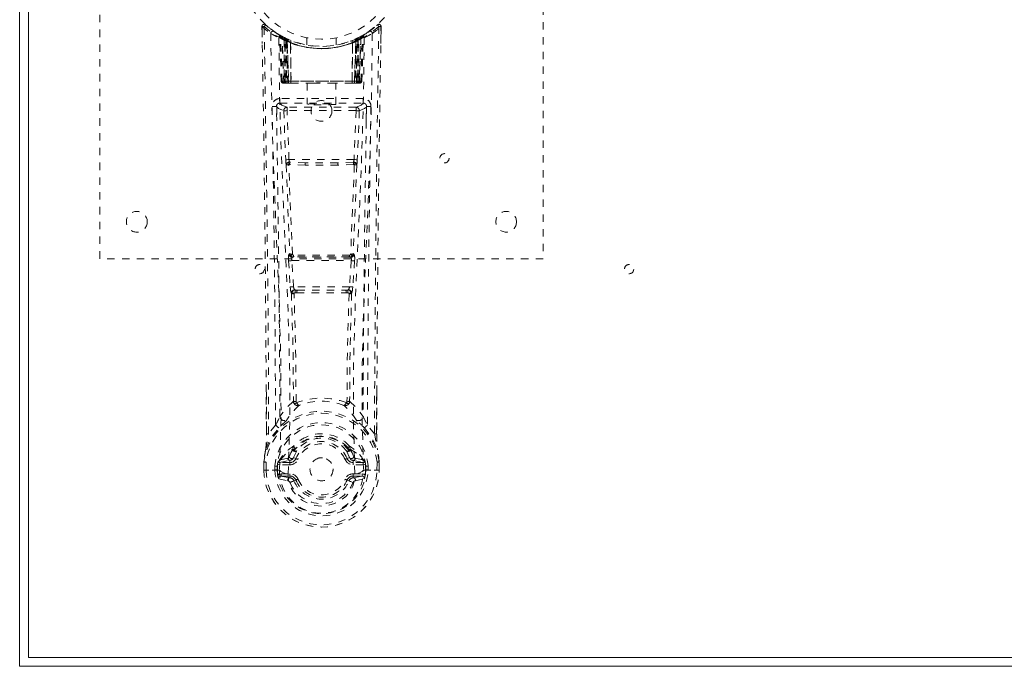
# Model space of a CAD drawing. Header units: inches. Extents: x 2.8 to 62.3, y 18.7 to 36.5.
# Tile 1 of 4: x 2.8 to 16.1, y 18.7 to 27.5. Entities that reach past the tile are written whole.
import ezdxf

# ---------------------------------------------------------------- set-up
doc = ezdxf.new("R2010")
doc.units = ezdxf.units.IN
doc.header["$MEASUREMENT"] = 0
doc.linetypes.add('SLD-Dashed', pattern=[0.075, 0.05, -0.025])
doc.linetypes.add('SLD-Solid', pattern=[0])

msp = doc.modelspace()

# ---------------------------------------------------------------- linework, layer by layer
at = {"color": 7, "linetype": 'SLD-Solid', "lineweight": 15}
for p, q in [((2.757, 18.728), (2.757, 36.478)), ((2.876, 36.36), (2.876, 18.846)), ((2.876, 18.846), (2.876, 36.36)), ((2.876, 18.846), (62.139, 18.846)), ((62.139, 18.846), (2.876, 18.846)), ((62.257, 18.728), (2.757, 18.728))]:
    msp.add_line(p, q, dxfattribs=at)
at = {"color": 7, "linetype": 'SLD-Dashed', "lineweight": 0}
for p, q in [((3.843, 24.244), (3.843, 32.244)), ((9.843, 32.244), (9.843, 24.244)), ((6.037, 27.385), (6.041, 27.155)), ((6.038, 27.315), (6.037, 27.385)), ((6.039, 27.385), (6.04, 27.316)), ((6.087, 27.408), (6.098, 27.398)), ((7.482, 27.315), (7.541, 27.359)), ((7.589, 27.398), (7.6, 27.408)), ((7.646, 27.155), (7.65, 27.385)), ((7.647, 27.328), (7.648, 27.385)), ((7.65, 27.385), (7.649, 27.328)), ((6.276, 27.27), (6.262, 27.278)), ((6.282, 27.266), (6.268, 27.273)), ((6.29, 27.245), (6.277, 27.253)), ((6.298, 26.648), (6.277, 27.253)), ((6.311, 26.648), (6.29, 27.245)), ((6.341, 27.235), (6.294, 27.26)), ((6.377, 27.199), (6.309, 27.235)), ((6.331, 26.619), (6.309, 27.235)), ((6.337, 27.205), (6.349, 27.231)), ((6.337, 27.205), (6.337, 26.648)), ((6.347, 27.2), (6.337, 27.205)), ((6.361, 27.225), (6.346, 27.233)), ((6.347, 27.2), (6.359, 27.226)), ((6.347, 26.648), (6.347, 27.2)), ((6.349, 27.231), (6.359, 27.226)), ((6.35, 27.198), (6.363, 27.224)), ((6.351, 26.648), (6.35, 27.198)), ((6.35, 27.198), (6.36, 27.194)), ((6.36, 27.194), (6.372, 27.22)), ((6.36, 27.194), (6.36, 26.648)), ((6.361, 27.225), (6.361, 27.225)), ((6.369, 27.19), (6.381, 27.216)), ((6.377, 27.199), (6.378, 27.199)), ((6.397, 26.619), (6.377, 27.199)), ((6.378, 27.186), (6.39, 27.212)), ((6.378, 27.199), (6.399, 26.619)), ((6.429, 27.196), (6.427, 27.196)), ((6.643, 27.233), (6.643, 27.137)), ((7.043, 27.137), (7.043, 27.233)), ((7.26, 27.196), (7.258, 27.196)), ((7.288, 26.619), (7.308, 27.199)), ((7.309, 27.199), (7.29, 26.619)), ((7.297, 27.212), (7.306, 27.216)), ((7.306, 27.216), (7.318, 27.19)), ((7.308, 27.199), (7.309, 27.199)), ((7.378, 27.235), (7.309, 27.199)), ((7.324, 27.224), (7.337, 27.198)), ((7.326, 27.225), (7.325, 27.225)), ((7.393, 27.26), (7.326, 27.225)), ((7.327, 27.194), (7.337, 27.198)), ((7.327, 26.648), (7.327, 27.194)), ((7.328, 27.226), (7.337, 27.231)), ((7.337, 27.198), (7.336, 26.648)), ((7.337, 27.231), (7.35, 27.205)), ((7.35, 27.205), (7.34, 27.2)), ((7.34, 27.2), (7.34, 26.648)), ((7.35, 26.648), (7.35, 27.205)), ((7.356, 26.619), (7.378, 27.235)), ((7.376, 26.648), (7.396, 27.245)), ((7.389, 26.648), (7.41, 27.253)), ((7.393, 27.26), (7.405, 27.267)), ((7.41, 27.253), (7.396, 27.245)), ((7.424, 27.278), (7.411, 27.27)), ((6.369, 27.19), (6.369, 26.619)), ((6.378, 27.186), (6.369, 27.19)), ((6.378, 26.619), (6.378, 27.186)), ((6.424, 27.17), (6.425, 27.169)), ((6.428, 26.619), (6.424, 27.17)), ((6.425, 27.169), (6.431, 26.619)), ((7.256, 26.619), (7.262, 27.169)), ((7.263, 27.17), (7.259, 26.619)), ((7.262, 27.169), (7.263, 27.17)), ((7.318, 27.19), (7.309, 27.186)), ((7.309, 27.186), (7.309, 26.619)), ((7.318, 26.619), (7.318, 27.19)), ((6.298, 26.648), (6.311, 26.648)), ((6.331, 26.619), (6.397, 26.619)), ((6.337, 26.648), (6.347, 26.648)), ((7.34, 26.648), (6.347, 26.648)), ((6.36, 26.648), (6.351, 26.648)), ((6.36, 26.648), (7.327, 26.648)), ((6.393, 26.619), (6.378, 26.619)), ((6.397, 26.619), (6.399, 26.619)), ((6.399, 26.619), (6.428, 26.619)), ((6.428, 26.619), (6.431, 26.619)), ((6.431, 26.619), (6.726, 26.619)), ((6.648, 26.619), (6.648, 26.334)), ((6.726, 26.619), (6.96, 26.619)), ((6.96, 26.619), (7.256, 26.619)), ((7.038, 26.334), (7.038, 26.619)), ((7.256, 26.619), (7.259, 26.619)), ((7.259, 26.619), (7.288, 26.619)), ((7.29, 26.619), (7.356, 26.619)), ((7.309, 26.619), (7.294, 26.619)), ((7.336, 26.648), (7.327, 26.648)), ((7.34, 26.648), (7.35, 26.648)), ((7.376, 26.648), (7.389, 26.648)), ((6.279, 26.411), (6.279, 26.35)), ((7.408, 26.411), (6.279, 26.411)), ((7.408, 26.35), (7.408, 26.411)), ((6.238, 26.296), (6.238, 26.111)), ((6.279, 26.35), (7.408, 26.35)), ((6.377, 26.293), (6.377, 26.248)), ((7.31, 26.293), (6.377, 26.293)), ((7.31, 26.293), (7.31, 26.248)), ((7.449, 26.111), (7.449, 26.296)), ((6.332, 26.246), (6.359, 25.584)), ((6.403, 25.586), (6.377, 26.248)), ((7.31, 26.248), (6.377, 26.248)), ((7.31, 26.248), (7.283, 25.586)), ((7.355, 26.246), (7.328, 25.584)), ((7.283, 25.586), (6.403, 25.586)), ((6.622, 25.509), (6.41, 25.519)), ((6.625, 25.543), (6.414, 25.549)), ((7.062, 25.543), (6.625, 25.543)), ((7.273, 25.549), (7.062, 25.543)), ((7.277, 25.52), (7.065, 25.509)), ((6.415, 24.309), (6.403, 24.305)), ((6.447, 24.263), (6.459, 24.267)), ((7.24, 24.263), (6.447, 24.263)), ((7.228, 24.267), (7.24, 24.263)), ((7.272, 24.309), (7.284, 24.305)), ((9.843, 24.244), (3.843, 24.244)), ((6.397, 24.215), (6.42, 23.862)), ((6.442, 24.218), (7.245, 24.218)), ((6.465, 23.865), (6.442, 24.218)), ((7.245, 24.218), (7.222, 23.865)), ((7.29, 24.215), (7.266, 23.862)), ((6.42, 23.862), (6.423, 23.834)), ((7.222, 23.865), (6.465, 23.865)), ((7.266, 23.862), (7.264, 23.834)), ((6.51, 23.783), (6.487, 23.784)), ((6.516, 23.82), (6.49, 23.82)), ((6.516, 23.82), (7.171, 23.82)), ((7.197, 23.82), (7.171, 23.82)), ((7.2, 23.784), (7.177, 23.783)), ((6.097, 21.872), (6.094, 22.44)), ((7.592, 22.427), (7.59, 21.872)), ((6.221, 21.992), (6.127, 21.874)), ((7.56, 21.874), (7.465, 21.992)), ((6.454, 21.667), (6.454, 21.661)), ((6.461, 21.694), (6.47, 21.71)), ((6.507, 21.643), (6.465, 21.553)), ((6.474, 21.66), (6.473, 21.653)), ((7.222, 21.553), (7.18, 21.643)), ((7.213, 21.653), (7.213, 21.66)), ((7.216, 21.71), (7.226, 21.694)), ((7.233, 21.667), (7.233, 21.661)), ((6.063, 21.495), (6.062, 21.491)), ((6.063, 21.383), (6.062, 21.491)), ((6.064, 21.491), (6.064, 21.382)), ((6.092, 21.491), (6.092, 21.383)), ((6.287, 21.524), (6.271, 21.511)), ((6.271, 21.511), (6.271, 21.511)), ((6.271, 21.511), (6.271, 21.511)), ((6.281, 21.485), (6.415, 21.515)), ((6.281, 21.485), (6.281, 21.455)), ((6.415, 21.485), (6.281, 21.485)), ((6.385, 21.544), (6.287, 21.524)), ((6.415, 21.515), (6.415, 21.485)), ((6.415, 21.455), (6.415, 21.485)), ((6.465, 21.553), (6.497, 21.54)), ((7.19, 21.54), (7.222, 21.553)), ((7.222, 21.553), (7.233, 21.534)), ((7.272, 21.515), (7.406, 21.485)), ((7.272, 21.485), (7.272, 21.515)), ((7.406, 21.485), (7.272, 21.485)), ((7.272, 21.455), (7.272, 21.485)), ((7.4, 21.524), (7.302, 21.544)), ((7.4, 21.524), (7.416, 21.511)), ((7.4, 21.524), (7.4, 21.524)), ((7.406, 21.455), (7.406, 21.485)), ((7.594, 21.383), (7.595, 21.491)), ((7.623, 21.382), (7.623, 21.491)), ((7.624, 21.491), (7.624, 21.495)), ((7.624, 21.383), (7.624, 21.491)), ((6.063, 21.383), (6.066, 21.382)), ((6.11, 21.383), (6.066, 21.382)), ((6.092, 21.383), (6.092, 21.383)), ((6.129, 21.383), (6.11, 21.383)), ((6.275, 21.383), (6.129, 21.383)), ((6.213, 21.386), (6.213, 21.439)), ((6.213, 21.386), (6.213, 21.386)), ((6.243, 21.439), (6.247, 21.453)), ((6.243, 21.438), (6.243, 21.387)), ((6.248, 21.387), (6.243, 21.387)), ((6.247, 21.453), (6.248, 21.387)), ((6.275, 21.383), (6.275, 21.383)), ((6.415, 21.455), (6.281, 21.455)), ((6.295, 21.333), (6.295, 21.303)), ((6.295, 21.333), (6.415, 21.333)), ((6.415, 21.333), (6.415, 21.303)), ((7, 21.394), (6.999, 21.38)), ((7, 21.401), (7, 21.394)), ((7.406, 21.455), (7.272, 21.455)), ((7.272, 21.333), (7.272, 21.303)), ((7.272, 21.333), (7.392, 21.333)), ((7.295, 21.331), (7.295, 21.33)), ((7.392, 21.303), (7.392, 21.333)), ((7.412, 21.383), (7.558, 21.383)), ((7.44, 21.453), (7.439, 21.387)), ((7.439, 21.387), (7.444, 21.387)), ((7.444, 21.439), (7.44, 21.453)), ((7.444, 21.387), (7.444, 21.438)), ((7.474, 21.44), (7.473, 21.387)), ((7.558, 21.383), (7.577, 21.383)), ((7.577, 21.383), (7.621, 21.382)), ((7.594, 21.383), (7.594, 21.383)), ((7.621, 21.382), (7.624, 21.383)), ((6.265, 21.267), (6.387, 21.239)), ((6.415, 21.279), (6.295, 21.303)), ((6.295, 21.303), (6.415, 21.303)), ((6.415, 21.279), (6.415, 21.303)), ((6.497, 21.249), (6.471, 21.238)), ((7.216, 21.238), (7.19, 21.249)), ((7.22, 21.245), (7.216, 21.238)), ((7.392, 21.303), (7.272, 21.279)), ((7.272, 21.279), (7.272, 21.303)), ((7.272, 21.303), (7.392, 21.303)), ((7.3, 21.239), (7.422, 21.267))]:
    msp.add_line(p, q, dxfattribs=at)
at = {"color": 7, "linetype": 'SLD-Dashed', "lineweight": 0, "flags": 128}
for points in [[(6.127, 21.874), (6.125, 22.645), (6.121, 23.413), (6.113, 24.18), (6.104, 24.945), (6.101, 25.139), (6.098, 25.336), (6.096, 25.505), (6.093, 25.692), (6.092, 25.77), (6.091, 25.851), (6.089, 25.935), (6.088, 26.009), (6.088, 26.029), (6.087, 26.063), (6.087, 26.111), (6.086, 26.172), (6.084, 26.26), (6.083, 26.365), (6.081, 26.489), (6.079, 26.63), (6.077, 26.755), (6.075, 26.853), (6.074, 26.947), (6.07, 27.183), (6.067, 27.386)], [(7.647, 27.385), (7.645, 27.393), (7.641, 27.401), (7.636, 27.407), (7.63, 27.412), (7.623, 27.415), (7.615, 27.415), (7.608, 27.413), (7.602, 27.409)], [(6.156, 27.292), (6.165, 26.537), (6.184, 25.783), (6.212, 25.034), (6.244, 24.289), (6.274, 23.55), (6.293, 22.818), (6.295, 22.095), (6.275, 21.383)], [(6.392, 21.331), (6.413, 22.043), (6.412, 22.766), (6.392, 23.497), (6.361, 24.236), (6.327, 24.98), (6.297, 25.729), (6.275, 26.482), (6.265, 27.236)], [(6.349, 27.229), (6.326, 27.242), (6.303, 27.255)], [(6.326, 27.242), (6.318, 27.246), (6.313, 27.245), (6.312, 27.239), (6.31, 27.233)], [(7.23, 27.187), (7.249, 27.192), (7.262, 27.198)], [(7.422, 27.236), (7.412, 26.482), (7.39, 25.729), (7.36, 24.98), (7.326, 24.236), (7.295, 23.497), (7.275, 22.766), (7.274, 22.043), (7.295, 21.331)], [(7.309, 27.186), (7.304, 27.196), (7.3, 27.204), (7.298, 27.21), (7.297, 27.212)], [(7.315, 27.22), (7.316, 27.218), (7.318, 27.212), (7.322, 27.204), (7.327, 27.194)], [(7.34, 27.2), (7.336, 27.21), (7.332, 27.219), (7.329, 27.224), (7.328, 27.226)], [(7.531, 27.292), (7.522, 26.537), (7.503, 25.783), (7.475, 25.034), (7.443, 24.289), (7.413, 23.55), (7.394, 22.818), (7.392, 22.095), (7.412, 21.383)], [(7.411, 27.27), (7.409, 27.269), (7.403, 27.265)], [(7.423, 27.277), (7.423, 27.277), (7.424, 27.278)], [(6.337, 26.648), (6.322, 26.648), (6.309, 26.648), (6.301, 26.648), (6.298, 26.648)], [(6.311, 26.648), (6.315, 26.648), (6.323, 26.648), (6.336, 26.648), (6.351, 26.648)], [(6.726, 26.619), (6.843, 26.628), (6.96, 26.619)], [(7.336, 26.648), (7.351, 26.648), (7.363, 26.648), (7.372, 26.648), (7.376, 26.648)], [(7.389, 26.648), (7.386, 26.648), (7.378, 26.648), (7.365, 26.648), (7.35, 26.648)], [(6.234, 26.304), (6.261, 26.275), (6.332, 26.246)], [(6.377, 26.293), (6.306, 26.321), (6.279, 26.35)], [(7.408, 26.35), (7.381, 26.321), (7.31, 26.293)], [(7.355, 26.246), (7.426, 26.275), (7.453, 26.304)], [(6.377, 26.248), (6.361, 26.247), (6.347, 26.247), (6.337, 26.247), (6.332, 26.246)], [(7.355, 26.246), (7.35, 26.247), (7.34, 26.247), (7.326, 26.247), (7.31, 26.248)], [(6.403, 25.586), (6.388, 25.585), (6.374, 25.584), (6.363, 25.584), (6.359, 25.584)], [(6.366, 25.516), (6.389, 24.911), (6.415, 24.309)], [(6.449, 24.303), (6.423, 24.906), (6.4, 25.512)], [(7.065, 25.509), (6.843, 25.509), (6.622, 25.509)], [(7.062, 25.543), (6.843, 25.543), (6.625, 25.543)], [(7.287, 25.512), (7.263, 24.906), (7.238, 24.303)], [(7.321, 25.516), (7.298, 24.911), (7.272, 24.309)], [(7.328, 25.584), (7.323, 25.584), (7.313, 25.584), (7.299, 25.585), (7.283, 25.586)], [(6.459, 24.267), (6.45, 24.268), (6.443, 24.271), (6.437, 24.276), (6.434, 24.281), (6.434, 24.287), (6.437, 24.294), (6.442, 24.299), (6.449, 24.303)], [(7.238, 24.303), (7.245, 24.299), (7.25, 24.294), (7.253, 24.287), (7.253, 24.281), (7.25, 24.276), (7.244, 24.271), (7.237, 24.268), (7.228, 24.267)], [(6.442, 24.218), (6.434, 24.217), (6.426, 24.217), (6.418, 24.216), (6.412, 24.216), (6.406, 24.215), (6.402, 24.215), (6.399, 24.215), (6.397, 24.215)], [(7.29, 24.215), (7.285, 24.215), (7.275, 24.216), (7.26, 24.217), (7.245, 24.218)], [(6.465, 23.865), (6.45, 23.864), (6.436, 23.863), (6.425, 23.862), (6.42, 23.862)], [(7.266, 23.862), (7.262, 23.862), (7.251, 23.863), (7.237, 23.864), (7.222, 23.865)], [(6.436, 23.777), (6.457, 23.044), (6.463, 22.32)], [(6.499, 22.309), (6.493, 23.035), (6.471, 23.77)], [(7.216, 23.77), (7.194, 23.036), (7.188, 22.309)], [(7.251, 23.777), (7.23, 23.044), (7.224, 22.32)], [(6.097, 22.44), (6.098, 22.215), (6.098, 21.873)], [(7.589, 21.873), (7.589, 22.246), (7.589, 22.427)], [(6.461, 22.312), (6.362, 22.217), (6.281, 22.11)], [(6.461, 22.312), (6.463, 22.302), (6.467, 22.293), (6.473, 22.287), (6.48, 22.283), (6.488, 22.282), (6.496, 22.285), (6.503, 22.29), (6.509, 22.298)], [(7.178, 22.298), (7.184, 22.29), (7.191, 22.285), (7.199, 22.282), (7.206, 22.283), (7.214, 22.287), (7.22, 22.293), (7.224, 22.302), (7.226, 22.312)], [(7.226, 22.312), (7.325, 22.217), (7.406, 22.11)], [(6.36, 22.047), (6.369, 22.056), (6.374, 22.062)], [(7.327, 22.047), (7.317, 22.056), (7.312, 22.062)], [(6.088, 21.669), (6.164, 21.827), (6.264, 21.955)], [(6.097, 21.872), (6.097, 21.872), (6.098, 21.873), (6.1, 21.873), (6.104, 21.874), (6.109, 21.874), (6.115, 21.874), (6.121, 21.874), (6.127, 21.874)], [(7.423, 21.955), (7.523, 21.827), (7.599, 21.669)], [(7.59, 21.872), (7.59, 21.872), (7.589, 21.873), (7.587, 21.873), (7.583, 21.874), (7.578, 21.874), (7.572, 21.874), (7.566, 21.874), (7.56, 21.874)], [(6.088, 21.669), (6.074, 21.593), (6.063, 21.495)], [(6.088, 21.669), (6.086, 21.664), (6.086, 21.659)], [(6.287, 21.524), (6.363, 21.606), (6.454, 21.667)], [(6.454, 21.661), (6.43, 21.617), (6.408, 21.564)], [(6.454, 21.667), (6.458, 21.69), (6.461, 21.694)], [(6.488, 21.633), (6.478, 21.633), (6.468, 21.638)], [(6.474, 21.66), (6.477, 21.673), (6.484, 21.685)], [(6.475, 21.649), (6.485, 21.644), (6.494, 21.641), (6.502, 21.64), (6.507, 21.643)], [(7.18, 21.643), (7.185, 21.64), (7.193, 21.641), (7.202, 21.644), (7.211, 21.649)], [(7.219, 21.638), (7.209, 21.633), (7.199, 21.633)], [(7.202, 21.685), (7.21, 21.673), (7.213, 21.66)], [(7.226, 21.694), (7.228, 21.69), (7.233, 21.667)], [(7.233, 21.667), (7.324, 21.606), (7.4, 21.524)], [(7.233, 21.661), (7.257, 21.617), (7.279, 21.564)], [(7.601, 21.659), (7.601, 21.664), (7.599, 21.669)], [(7.624, 21.495), (7.613, 21.593), (7.599, 21.669)], [(7.624, 21.491), (7.614, 21.586), (7.601, 21.659)], [(6.062, 21.491), (6.062, 21.491), (6.063, 21.491), (6.066, 21.491), (6.07, 21.491), (6.074, 21.491), (6.08, 21.491), (6.086, 21.491), (6.092, 21.491)], [(6.063, 21.495), (6.063, 21.495), (6.065, 21.495), (6.068, 21.495), (6.072, 21.494), (6.076, 21.493), (6.081, 21.493), (6.087, 21.492), (6.092, 21.491)], [(6.281, 21.455), (6.264, 21.458), (6.248, 21.465)], [(6.271, 21.511), (6.265, 21.505), (6.256, 21.498)], [(6.408, 21.564), (6.397, 21.549), (6.385, 21.544)], [(6.524, 21.528), (6.519, 21.53), (6.514, 21.533), (6.509, 21.535), (6.505, 21.536), (6.502, 21.538), (6.499, 21.539), (6.497, 21.54), (6.497, 21.54)], [(7.162, 21.528), (7.168, 21.53), (7.173, 21.533), (7.178, 21.535), (7.182, 21.536), (7.185, 21.538), (7.188, 21.539), (7.189, 21.54), (7.19, 21.54)], [(7.279, 21.564), (7.29, 21.549), (7.302, 21.544)], [(7.438, 21.465), (7.423, 21.458), (7.406, 21.455)], [(7.431, 21.498), (7.425, 21.503), (7.416, 21.511)], [(7.595, 21.491), (7.6, 21.492), (7.605, 21.493), (7.61, 21.493), (7.615, 21.494), (7.618, 21.495), (7.621, 21.495), (7.623, 21.495), (7.624, 21.495)], [(7.595, 21.491), (7.601, 21.491), (7.607, 21.491), (7.612, 21.491), (7.617, 21.491), (7.621, 21.491), (7.623, 21.491), (7.625, 21.491), (7.624, 21.491)], [(6.092, 21.383), (6.086, 21.383), (6.08, 21.383), (6.075, 21.383), (6.07, 21.383), (6.066, 21.383), (6.064, 21.383), (6.063, 21.383), (6.063, 21.383)], [(6.243, 21.387), (6.24, 21.387), (6.233, 21.387), (6.224, 21.387), (6.213, 21.386)], [(6.253, 21.316), (6.272, 21.329), (6.295, 21.333)], [(6.275, 21.383), (6.292, 21.365), (6.32, 21.35)], [(6.32, 21.35), (6.353, 21.338), (6.392, 21.331)], [(6.392, 21.331), (6.392, 21.331), (6.392, 21.331)], [(6.392, 21.331), (6.396, 21.249), (6.418, 21.168), (6.459, 21.093), (6.515, 21.026), (6.585, 20.971), (6.665, 20.931), (6.753, 20.906), (6.843, 20.897), (6.934, 20.906), (7.021, 20.931), (7.102, 20.971), (7.172, 21.026), (7.228, 21.092), (7.268, 21.168), (7.291, 21.248), (7.295, 21.33)], [(7.295, 21.33), (7.334, 21.338), (7.367, 21.35)], [(7.367, 21.35), (7.395, 21.365), (7.411, 21.383)], [(7.392, 21.333), (7.415, 21.329), (7.434, 21.316)], [(7.624, 21.383), (7.624, 21.383), (7.623, 21.383), (7.621, 21.383), (7.617, 21.383), (7.612, 21.383), (7.607, 21.383), (7.601, 21.383), (7.594, 21.383)], [(6.524, 21.26), (6.519, 21.258), (6.514, 21.256), (6.509, 21.254), (6.505, 21.252), (6.502, 21.251), (6.499, 21.25), (6.497, 21.249), (6.497, 21.249)], [(7.162, 21.26), (7.168, 21.258), (7.173, 21.256), (7.178, 21.254), (7.182, 21.252), (7.185, 21.251), (7.188, 21.25), (7.189, 21.249), (7.19, 21.249)], [(7.216, 21.238), (7.218, 21.237), (7.224, 21.235), (7.232, 21.231), (7.241, 21.227), (7.251, 21.223), (7.26, 21.219), (7.267, 21.216), (7.271, 21.215)]]:
    msp.add_lwpolyline(points, dxfattribs=at)
at = {"color": 7, "linetype": 'SLD-Dashed', "lineweight": 0}
for centre, radius in [((6.843, 28.244), 1.125), ((6.843, 28.244), 1.03), ((6.843, 26.244), 0.141), ((8.507, 25.603), 0.0625), ((4.343, 24.744), 0.141), ((9.343, 24.744), 0.14), ((6.007, 24.103), 0.0625), ((11.007, 24.103), 0.0625), ((6.843, 21.394), 0.156)]:
    msp.add_circle(centre, radius, dxfattribs=at)
for centre, radius, start, end in [((6.067, 27.386), 0.03, 47.8756, 180.8646), ((6.075, 26.211), 1.175, 90.3874, 91.8501), ((6.851, 28.296), 1.221, 228.2154, 235.3114), ((8.169, 25.494), 2.828, 137.4018, 138.0077), ((6.843, 28.245), 1.158, 227.8872, 312.1137), ((6.841, 28.241), 1.123, 227.9173, 235.3753), ((6.812, 28.189), 1.064, 234.3728, 244.9429), ((6.846, 28.241), 1.123, 304.6245, 312.0833), ((6.836, 28.297), 1.222, 304.6911, 311.782), ((421.859, 20.145), 414.303, 178.99853, 179.76079), ((343.357, 21.01), 335.767, 178.92191, 179.75832), ((7.62, 27.386), 0.03, 359.1358, 132.1239), ((5.554, 25.526), 2.78, 41.9871, 42.6034), ((7.602, 25.703), 1.684, 88.3707, 89.3918), ((-328.652, 21.02), 334.749, 0.24309, 1.07768), ((6.186, 27.292), 0.03, 55.9471, 179.9455), ((6.827, 28.476), 1.361, 240.4678, 245.6247), ((6.843, 28.244), 1.127, 235.3619, 240.509), ((6.247, 27.252), 0.03, 1.9847, 58.9759), ((6.708, 28.017), 0.863, 238.9302, 239.7739), ((6.306, 27.224), 0.0429, 114.1653, 163.0393), ((6.843, 28.276), 1.19, 240.9033, 299.0965), ((6.26, 27.256), 0.02, 342.7352, 49.6295), ((6.261, 27.244), 0.0299, 1.9092, 59.7456), ((6.843, 28.243), 1.126, 239.7601, 244.7557), ((6.817, 27.859), 0.812, 228.2736, 233.7169), ((6.843, 28.244), 1.128, 240.5082, 299.4917), ((6.814, 27.851), 0.801, 229.1465, 234.5825), ((6.279, 27.234), 0.0299, 1.8124, 60.7903), ((6.845, 28.247), 1.131, 240.8342, 245.7551), ((6.814, 27.845), 0.792, 230.378, 235.7726), ((-19.389, 25.963), 25.73, 1.4615, 2.8408), ((6.843, 28.243), 1.155, 244.527, 295.473), ((6.843, 28.243), 1.155, 245.2589, 294.7411), ((6.349, 27.198), 0.0297, 1.4774, 64.5886), ((6.78, 28.103), 0.973, 244.5387, 247.4806), ((6.348, 27.199), 0.0297, 1.4736, 64.5368), ((6.795, 27.79), 0.723, 234.8075, 239.0705), ((6.394, 27.187), 0.0347, 329.0295, 15.0605), ((6.395, 27.187), 0.0347, 329.1008, 15.1246), ((7.292, 27.187), 0.0345, 164.729, 211.0356), ((7.293, 27.187), 0.0346, 164.927, 210.983), ((6.891, 27.79), 0.724, 300.933, 305.1901), ((6.844, 28.244), 1.127, 294.2368, 299.1736), ((7.338, 27.198), 0.0297, 115.4149, 178.519), ((7.339, 27.199), 0.0297, 115.4664, 178.5232), ((6.873, 27.844), 0.791, 304.2219, 309.6275), ((6.874, 27.85), 0.799, 305.4106, 310.8603), ((6.867, 27.862), 0.816, 306.2969, 311.7127), ((33.076, 25.963), 25.73, 177.1592, 178.5385), ((7.408, 27.234), 0.0299, 119.2097, 178.1876), ((7.406, 27.236), 0.0273, 117.6367, 182.2867), ((7.426, 27.244), 0.0299, 120.2544, 178.0908), ((6.843, 28.245), 1.128, 299.493, 304.6366), ((7.381, 27.224), 0.0429, 16.9828, 65.8107), ((7.436, 27.254), 0.0264, 119.4162, 183.7826), ((7.44, 27.252), 0.03, 121.0241, 178.0153), ((6.859, 28.477), 1.363, 294.3801, 299.5306), ((7.501, 27.292), 0.03, 0.0551, 124.0529), ((6.843, 28.243), 1.155, 246.2583, 293.7417), ((6.843, 28.208), 1.12, 248.0448, 291.9528), ((6.328, 26.649), 0.03, 181.9933, 269.9954), ((6.359, 26.693), 0.0753, 216.2995, 253.105), ((6.341, 26.649), 0.03, 181.9635, 269.9714), ((6.355, 26.798), 0.177, 260.4263, 268.5158), ((6.91, 26.642), 0.573, 179.3831, 182.082), ((6.765, 26.641), 0.419, 179.0348, 182.999), ((6.939, 26.642), 0.588, 179.3923, 182.0225), ((6.789, 26.641), 0.429, 179.0501, 182.9186), ((6.898, 26.641), 0.429, 357.0814, 0.9499), ((6.748, 26.642), 0.588, 357.9776, 0.6075), ((7.331, 26.806), 0.185, 271.3799, 279.0515), ((6.922, 26.641), 0.419, 357.001, 0.9652), ((7.346, 26.649), 0.03, 270.026, 358.0346), ((7.327, 26.693), 0.0753, 286.8981, 323.6944), ((6.777, 26.642), 0.573, 357.918, 0.6169), ((7.359, 26.649), 0.03, 270.0046, 358.0067), ((6.279, 26.306), 0.105, 89.9859, 180.8816), ((7.408, 26.306), 0.105, 359.1198, 90.0139), ((6.202, 25.449), 0.856, 87.8894, 91.9056), ((-282.776, 20.965), 288.999, 0.2037, 1.05859), ((6.279, 26.305), 0.045, 90.0059, 180.9413), ((-284.309, 20.967), 290.591, 0.22542, 1.05234), ((6.377, 26.248), 0.0451, 90.4452, 181.6945), ((7.31, 26.248), 0.0451, 358.2725, 89.5569), ((297.995, 20.967), 290.591, 178.94766, 179.77458), ((7.408, 26.305), 0.045, 359.0557, 90.0001), ((7.485, 25.449), 0.856, 88.094, 92.1113), ((309.952, 20.816), 302.489, 178.96047, 179.77724), ((6.874, 25.603), 0.516, 182.1896, 189.7897), ((6.41, 25.507), 0.0452, 90.1287, 168.5559), ((6.392, 25.608), 0.0956, 254.3753, 274.7229), ((6.412, 25.53), 0.0216, 94.0667, 236.0042), ((6.41, 25.508), 0.0114, 88.4998, 157.4603), ((6.537, 25.594), 0.134, 183.73, 198.5401), ((6.415, 25.553), 0.00464, 195.4377, 262.7415), ((6.522, 25.52), 0.111, 165.3981, 180.5072), ((6.703, 25.518), 0.0821, 162.2385, 186.0122), ((6.984, 25.518), 0.0822, 353.9904, 17.7589), ((7.272, 25.553), 0.00459, 276.8346, 344.7597), ((7.166, 25.52), 0.111, 359.5491, 14.6931), ((7.15, 25.594), 0.134, 341.4615, 356.2683), ((7.275, 25.53), 0.0216, 303.9954, 85.9337), ((7.277, 25.507), 0.0452, 11.444, 89.8714), ((7.277, 25.508), 0.0114, 22.2118, 91.2668), ((7.295, 25.608), 0.0956, 265.2777, 285.6239), ((6.813, 25.603), 0.515, 350.2077, 357.8114), ((6.585, 24.248), 0.191, 162.6853, 189.9495), ((6.448, 24.308), 0.0451, 183.9447, 269.3346), ((6.46, 24.312), 0.0451, 184.096, 269.303), ((6.442, 24.37), 0.0668, 245.6224, 276.1152), ((6.491, 24.234), 0.052, 146.861, 198.5283), ((6.466, 24.309), 0.0174, 200.0908, 265.4717), ((6.469, 24.205), 0.0626, 88.5394, 99.0725), ((6.843, -11.423), 35.717, 89.3919, 90.6083), ((6.499, 24.288), 0.0353, 173.7885, 215.2072), ((6.843, -8.44), 32.71, 89.3469, 90.6533), ((7.187, 24.288), 0.0353, 324.8071, 6.2076), ((7.218, 24.204), 0.0635, 80.977, 91.4869), ((7.221, 24.31), 0.0183, 275.7908, 338.114), ((7.227, 24.312), 0.0451, 270.697, 355.904), ((7.245, 24.37), 0.0667, 263.8695, 294.4085), ((7.239, 24.308), 0.0451, 270.6623, 356.0554), ((7.196, 24.234), 0.0518, 341.3802, 33.2364), ((7.102, 24.248), 0.191, 350.0547, 17.3076), ((6.547, 23.87), 0.0824, 183.6529, 215.4428), ((7.141, 23.87), 0.0808, 324.219, 356.6912), ((6.626, 23.849), 0.204, 184.0546, 200.6735), ((6.482, 23.776), 0.0464, 92.4758, 179.2407), ((6.464, 23.831), 0.0615, 242.1273, 275.9613), ((6.48, 23.795), 0.0271, 90.6846, 249.4092), ((6.489, 23.765), 0.0186, 94.5971, 165.3477), ((6.489, 23.839), 0.0184, 242.0361, 273.5367), ((6.566, 23.797), 0.0795, 162.7999, 189.4325), ((6.572, 23.793), 0.0624, 154.2088, 188.7266), ((6.843, 56.137), 32.355, 269.41, 270.59), ((6.843, 57.184), 33.366, 269.4373, 270.5627), ((7.115, 23.793), 0.0623, 351.2639, 25.8007), ((7.198, 23.838), 0.0176, 265.6913, 298.7546), ((7.121, 23.797), 0.0794, 350.572, 17.2083), ((7.198, 23.765), 0.0186, 14.5345, 85.3417), ((7.205, 23.776), 0.0464, 0.7591, 87.5245), ((7.207, 23.795), 0.0271, 290.5906, 89.3156), ((7.223, 23.831), 0.0615, 264.0387, 297.8727), ((7.06, 23.849), 0.204, 339.3343, 355.9395), ((7.115, 21.61), 0.867, 131.5108, 148.5603), ((6.45, 22.319), 0.0126, 326.4934, 4.136), ((6.522, 22.317), 0.0607, 184.6204, 287.328), ((6.496, 22.363), 0.0541, 233.0499, 273.237), ((6.513, 22.311), 0.014, 187.7762, 254.3797), ((6.843, 21.385), 0.972, 69.8638, 110.1345), ((6.568, 22.313), 0.0612, 194.8657, 242.4263), ((6.843, 21.466), 0.849, 69.0471, 110.9529), ((7.165, 22.317), 0.0607, 252.6721, 355.3795), ((7.119, 22.313), 0.0612, 297.5739, 345.1341), ((6.572, 21.609), 0.868, 31.4428, 48.4861), ((7.174, 22.311), 0.014, 285.6372, 352.196), ((7.191, 22.363), 0.0541, 266.7689, 306.9412), ((7.236, 22.319), 0.0126, 175.8201, 213.5185), ((6.843, 21.394), 0.787, 7.3679, 172.6321), ((6.843, 21.394), 0.758, 7.3678, 172.6322), ((6.843, 21.394), 0.632, 4.1188, 175.8812), ((3.759, 23.303), 2.79, 331.974, 334.6856), ((6.473, 22.239), 0.352, 224.3748, 233.6406), ((6.843, 21.394), 0.602, 4.2517, 175.7483), ((7.835, 20.409), 2.204, 131.9951, 135.4505), ((6.341, 22.113), 0.0607, 182.3523, 303.2465), ((7.346, 22.113), 0.0607, 236.7589, 357.6459), ((5.852, 20.409), 2.204, 44.5495, 48.0048), ((9.928, 23.303), 2.79, 205.3144, 208.026), ((7.214, 22.239), 0.352, 306.3561, 315.6253), ((4.662, 21.838), 1.436, 352.8152, 1.3448), ((0.492, 22.838), 5.716, 348.2054, 350.2996), ((6.843, 21.371), 0.504, 65.7101, 114.2904), ((13.203, 22.839), 5.724, 189.7012, 191.7925), ((9.006, 21.837), 1.416, 178.599, 187.2435), ((6.791, 21.443), 0.417, 111.81, 140.2759), ((6.843, 21.382), 0.455, 35.9729, 144.0271), ((6.843, 21.352), 0.49, 42.8676, 137.1324), ((6.843, 21.394), 0.376, 22.774, 157.226), ((6.843, 21.403), 0.413, 35.4709, 144.5335), ((6.843, 21.394), 0.346, 22.7736, 157.2264), ((6.896, 21.443), 0.417, 39.7284, 68.1865), ((7.328, 21.398), 1.269, 168.1229, 175.7632), ((6.733, 21.247), 0.532, 119.5714, 150.2115), ((6.473, 21.688), 0.0285, 228.7085, 271.173), ((6.473, 21.682), 0.0285, 228.6709, 271.1496), ((6.484, 21.663), 0.0298, 184.5031, 237.2448), ((5.953, 21.997), 0.627, 325.092, 326.3523), ((6.499, 21.71), 0.029, 181.3415, 239.0777), ((6.478, 21.653), 0.00484, 175.7056, 234.2158), ((6.488, 21.656), 0.0228, 269.5643, 325.8549), ((7.199, 21.656), 0.0228, 214.1466, 270.4724), ((7.187, 21.71), 0.029, 300.9284, 358.653), ((7.209, 21.653), 0.00482, 305.6639, 4.4117), ((7.792, 22.036), 0.698, 213.7105, 214.8437), ((7.214, 21.688), 0.0285, 268.8329, 311.2856), ((7.214, 21.682), 0.0285, 268.854, 311.3271), ((6.952, 21.245), 0.535, 29.85, 60.3543), ((7.203, 21.663), 0.0301, 303.0008, 355.3755), ((6.843, 21.394), 0.599, 173.2568, 174.3599), ((6.371, 21.456), 0.123, 159.7516, 175.7799), ((6.281, 21.516), 0.0305, 215.636, 270.5433), ((6.415, 21.545), 0.0299, 181.6284, 269.1223), ((6.439, 21.569), 0.0308, 189.224, 329.757), ((6.409, 21.575), 0.06, 275.0555, 338.6869), ((6.415, 21.574), 0.089, 270, 337.226), ((6.415, 21.574), 0.119, 270.0016, 337.2244), ((6.843, 21.394), 0.157, 84.8878, 105.7451), ((7.272, 21.574), 0.119, 202.7756, 269.9984), ((7.272, 21.574), 0.089, 202.774, 270), ((7.248, 21.569), 0.0308, 210.2873, 350.7394), ((7.273, 21.565), 0.0502, 217.9629, 269.2892), ((7.272, 21.545), 0.0299, 270.8825, 358.3668), ((7.406, 21.516), 0.0305, 269.4567, 324.364), ((7.352, 21.463), 0.0867, 0.8665, 23.602), ((6.843, 21.394), 0.599, 5.6401, 6.7432), ((6.843, 21.394), 0.781, 180.8691, 0), ((6.843, 21.394), 0.781, 180.8627, 359.1373), ((6.843, 21.394), 0.751, 180.8898, 359.1373), ((6.243, 22.04), 0.602, 267.1324, 269.9823), ((6.843, 21.394), 0.63, 180.7178, 359.2822), ((6.843, 21.394), 0.6, 180.7178, 359.2822), ((6.843, 21.394), 0.596, 180.7437, 187.5062), ((6.843, 21.368), 0.568, 178.4776, 1.5214), ((6.415, 21.214), 0.119, 22.7756, 89.9984), ((7.272, 21.214), 0.119, 90.0016, 157.2244), ((6.843, 21.394), 0.596, 352.4937, 359.2563), ((7.443, 22.04), 0.602, 270.0177, 272.8676), ((7.442, 20.088), 1.299, 88.6257, 89.9386), ((6.485, 21.347), 0.234, 187.5713, 200.0277), ((6.294, 21.273), 0.0298, 88.6131, 192.2774), ((6.415, 21.249), 0.0301, 91.2017, 198.1629), ((6.378, 21.199), 0.0412, 22.4951, 77.8706), ((6.415, 21.214), 0.089, 22.774, 90), ((6.409, 21.212), 0.0675, 22.9252, 84.9767), ((8.102, 17.276), 4.285, 112.3765, 113.1716), ((6.843, 21.394), 0.463, 202.774, 337.226), ((6.843, 21.394), 0.404, 202.774, 337.226), ((6.843, 21.394), 0.376, 202.774, 337.226), ((6.843, 21.394), 0.346, 202.7736, 337.2264), ((7.272, 21.214), 0.089, 90, 157.226), ((7.278, 21.212), 0.0676, 95.0427, 150.0531), ((7.309, 21.199), 0.0412, 102.1309, 157.5034), ((7.272, 21.249), 0.0301, 341.8354, 88.8), ((7.393, 21.273), 0.0298, 347.7143, 91.3907), ((7.202, 21.347), 0.234, 339.9647, 352.431)]:
    msp.add_arc(centre, radius, start, end, dxfattribs=at)
msp.add_ellipse((6.843, 26.334), major_axis=(0.195, 0), ratio=0.034921, dxfattribs=at)

doc.saveas('drawing.dxf')
